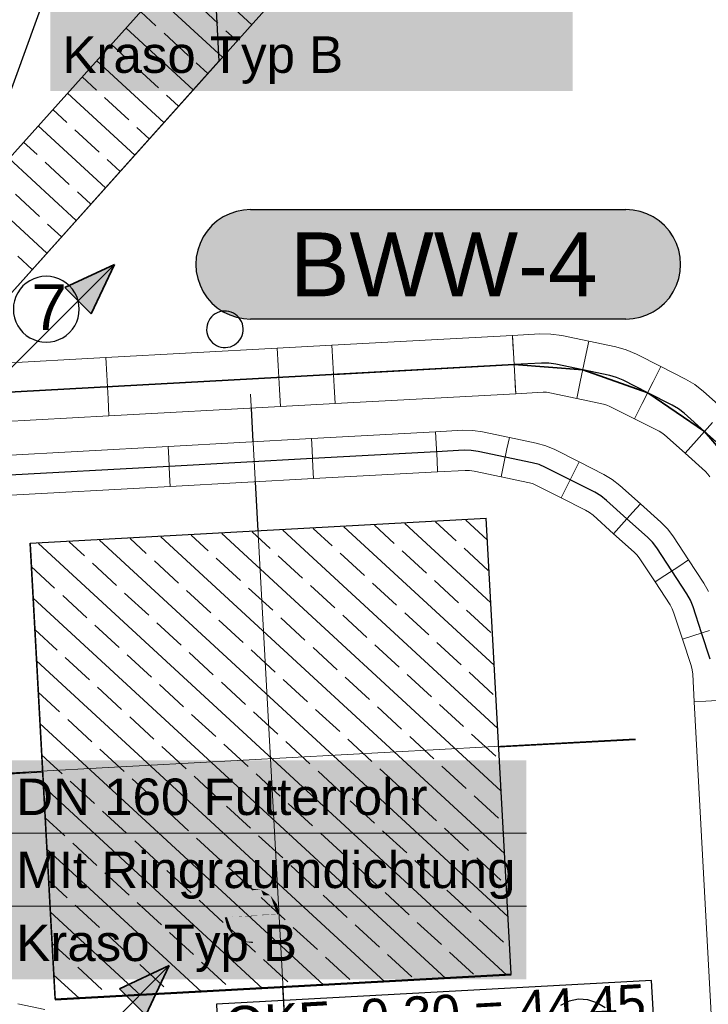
# Model space of a CAD drawing. Extents: x -779 to 790, y -208 to 633.
# Tile 83 of 232: x -126 to -89, y 205 to 259. Entities that reach past the tile are written whole.
import ezdxf
from ezdxf.lldxf.tags import DXFTag

# ---------------------------------------------------------------- set-up
doc = ezdxf.new("R2010")
doc.units = 0
doc.layers.get('0').update_dxf_attribs({"lineweight": 25})
for name, color, linetype, lineweight, true_color in [('01 Höhen im Gebäude - Basis', 7, 'Continuous', 25, 0x848484), ('01 Höhen im Gebäude - Basis-gefuellt', 7, 'Continuous', 35, 0xfefefe), ('02 Raster Bemaßung', 7, 'Continuous', 25, 0x848484), ('02 Raster Gebäude-A07F5V4QWF', 7, 'Continuous', 25, 0x848484), ('20 Fundament-A07F5V4OWF', 7, 'Continuous', 25, 0x848484), ('20 Magerbeton Bohrungen', 7, 'Continuous', 25, 0x848484), ('20 Wasserbecken', 7, 'Continuous', 25, 0x848484), ('20 Zaun innen', 9, 'Continuous', 25, 0x808080), ('ELT Leerrohre', 1, 'Continuous', 35, 0xff0000), ('S_Mass', 150, 'Continuous', 25, 0x007fff), ('S_Warmwasser', 1, 'STRICHLINIE2', 35, 0xff0000), ('X_Mass', 150, 'Continuous', 25, 0x007fff)]:
    doc.layers.add(name, color=color, linetype=linetype, lineweight=lineweight, true_color=true_color)
for name, color, linetype, lineweight in [('02 Raster Gebäude-A07F5V53WF', 7, 'Continuous', 13), ('X_Allgemein', 7, 'Continuous', 25), ('X_Text', 7, 'Continuous', 25)]:
    doc.layers.add(name, color=color, linetype=linetype, lineweight=lineweight)
doc.styles.get("Standard").update_dxf_attribs({"font": 'arial.ttf'})
tags = doc.linetypes.add('Strichlinie eng', pattern=[0.115, 0.075, -0.04]).pattern_tags.tags
tags[6:7] = [DXFTag(74, 4), DXFTag(75, 0), DXFTag(340, '0'), DXFTag(46, 1.0), DXFTag(50, 0.0), DXFTag(44, 0.0), DXFTag(45, 0.0)]
tags[4:5] = [DXFTag(74, 4), DXFTag(75, 0), DXFTag(340, '0'), DXFTag(46, 1.0), DXFTag(50, 0.0), DXFTag(44, 0.0), DXFTag(45, 0.0)]
tags = doc.linetypes.add('STRICHLINIE2', pattern=[9.525, 6.35, -3.175]).pattern_tags.tags
tags[6:7] = [DXFTag(74, 4), DXFTag(75, 0), DXFTag(340, '0'), DXFTag(46, 0.0), DXFTag(50, 0.0), DXFTag(44, 0.0), DXFTag(45, 0.0)]
tags[4:5] = [DXFTag(74, 4), DXFTag(75, 0), DXFTag(340, '0'), DXFTag(46, 0.0), DXFTag(50, 0.0), DXFTag(44, 0.0), DXFTag(45, 0.0)]
tags = doc.linetypes.add('Strichpunkt', pattern=[1, 0.5, -0.25, 0, -0.25]).pattern_tags.tags
tags[10:11] = [DXFTag(74, 4), DXFTag(75, 0), DXFTag(340, '0'), DXFTag(46, 1.0), DXFTag(50, 0.0), DXFTag(44, 0.0), DXFTag(45, 0.0)]
tags[8:9] = [DXFTag(74, 4), DXFTag(75, 0), DXFTag(340, '0'), DXFTag(46, 1.0), DXFTag(50, 0.0), DXFTag(44, 0.0), DXFTag(45, 0.0)]
tags[6:7] = [DXFTag(74, 4), DXFTag(75, 0), DXFTag(340, '0'), DXFTag(46, 1.0), DXFTag(50, 0.0), DXFTag(44, 0.0), DXFTag(45, 0.0)]
tags[4:5] = [DXFTag(74, 4), DXFTag(75, 0), DXFTag(340, '0'), DXFTag(46, 1.0), DXFTag(50, 0.0), DXFTag(44, 0.0), DXFTag(45, 0.0)]
tags = doc.linetypes.add('STRICHPUNKT2', pattern=[12.7, 6.35, -3.175, 0, -3.175]).pattern_tags.tags
tags[10:11] = [DXFTag(74, 4), DXFTag(75, 0), DXFTag(340, '0'), DXFTag(46, 0.0), DXFTag(50, 0.0), DXFTag(44, 0.0), DXFTag(45, 0.0)]
tags[8:9] = [DXFTag(74, 4), DXFTag(75, 0), DXFTag(340, '0'), DXFTag(46, 0.0), DXFTag(50, 0.0), DXFTag(44, 0.0), DXFTag(45, 0.0)]
tags[6:7] = [DXFTag(74, 4), DXFTag(75, 0), DXFTag(340, '0'), DXFTag(46, 0.0), DXFTag(50, 0.0), DXFTag(44, 0.0), DXFTag(45, 0.0)]
tags[4:5] = [DXFTag(74, 4), DXFTag(75, 0), DXFTag(340, '0'), DXFTag(46, 0.0), DXFTag(50, 0.0), DXFTag(44, 0.0), DXFTag(45, 0.0)]
tags = doc.linetypes.add('Wipeout_Contour-A07F5V4SWF', pattern=[1, 0, -1]).pattern_tags.tags
tags[6:7] = [DXFTag(74, 4), DXFTag(75, 0), DXFTag(340, '0'), DXFTag(46, 1.0), DXFTag(50, 0.0), DXFTag(44, 0.0), DXFTag(45, 0.0)]
tags[4:5] = [DXFTag(74, 4), DXFTag(75, 0), DXFTag(340, '0'), DXFTag(46, 1.0), DXFTag(50, 0.0), DXFTag(44, 0.0), DXFTag(45, 0.0)]

# ---------------------------------------------------------------- blocks, each defined once
blk = doc.blocks.new('Referenz-A07F5V4VWF', base_point=(-401.415, -176.34))
at = {"color": 0, "linetype": 'ByBlock', "lineweight": -2, "ltscale": 12.5}
for p, q in [((-116.396, 272.755), (-115.506, 256.503)), ((-131.337, 238.84), (-107.825, 265.074)), ((-114.887, 264.687), (-131.724, 245.901)), ((-131.337, 238.84), (-111.163, 261.35)), ((-115.506, 256.503), (-131.337, 238.84)), ((-125.843, 230.061), (-125.849, 230.06)), ((-125.849, 230.06), (-124.483, 205.093)), ((-124.483, 205.093), (-99.517, 206.459)), ((-99.517, 206.459), (-99.519, 206.508))]:
    blk.add_line(p, q, dxfattribs=at)
at = {"layer": '01 Höhen im Gebäude - Basis', "color": 0, "linetype": 'Wipeout_Contour-A07F5V4SWF', "lineweight": -2, "ltscale": 1.625}
for p, q in [((-91.824, 206.159), (-115.65, 204.856)), ((-91.514, 200.51), (-91.824, 206.159)), ((-115.65, 204.856), (-115.464, 201.45))]:
    blk.add_line(p, q, dxfattribs=at)
at = {"layer": '01 Höhen im Gebäude - Basis-gefuellt', "color": 0}
for points in [[(-113.755, 211.191), (-113.776, 211.191), (-113.776, 211.194)], [(-113.694, 209.696), (-113.755, 211.191), (-113.776, 211.191)], [(-113.14, 209.726), (-113.695, 209.726), (-113.755, 211.191)], [(-113.197, 211.111), (-113.721, 211.111), (-113.755, 211.191)], [(-113.14, 209.726), (-113.197, 211.111), (-113.721, 211.111)], [(-112.65, 209.753), (-113.142, 209.753), (-113.197, 211.111)], [(-112.693, 210.813), (-113.077, 210.813), (-113.197, 211.111)], [(-112.65, 209.753), (-112.693, 210.813), (-113.077, 210.813)], [(-112.318, 209.771), (-112.651, 209.771), (-112.693, 210.813)], [(-112.342, 210.345), (-112.525, 210.345), (-112.693, 210.813)], [(-112.318, 209.771), (-112.342, 210.345), (-112.525, 210.345)], [(-112.196, 209.778), (-112.319, 209.778), (-112.342, 210.345)], [(-115.07, 209.614), (-115.192, 209.614), (-115.07, 209.621)], [(-115.047, 209.047), (-115.07, 209.614), (-115.192, 209.614)], [(-114.738, 209.621), (-115.07, 209.621), (-114.738, 209.639)], [(-114.864, 209.047), (-115.047, 209.047), (-115.07, 209.621)], [(-114.695, 208.579), (-114.738, 209.621), (-115.07, 209.621)], [(-114.247, 209.639), (-114.738, 209.639), (-114.248, 209.666)], [(-114.312, 208.579), (-114.695, 208.579), (-114.738, 209.639)], [(-114.192, 208.281), (-114.247, 209.639), (-114.738, 209.639)], [(-113.693, 209.666), (-114.248, 209.666), (-113.694, 209.696)], [(-113.667, 208.281), (-114.192, 208.281), (-114.248, 209.666)], [(-113.634, 208.201), (-113.693, 209.666), (-114.248, 209.666)], [(-113.694, 209.696), (-113.14, 209.726), (-113.695, 209.726)], [(-113.612, 208.201), (-113.634, 208.201), (-113.694, 209.696)], [(-113.14, 209.726), (-112.65, 209.753), (-113.142, 209.753)], [(-112.65, 209.753), (-112.318, 209.771), (-112.651, 209.771)], [(-112.318, 209.771), (-112.196, 209.778), (-112.319, 209.778)], [(-114.695, 208.579), (-114.864, 209.047), (-115.047, 209.047)], [(-114.192, 208.281), (-114.312, 208.579), (-114.695, 208.579)], [(-113.634, 208.201), (-113.667, 208.281), (-114.192, 208.281)], [(-113.612, 208.198), (-113.612, 208.201), (-113.634, 208.201)]]:
    blk.add_solid(points, dxfattribs=at)
at = {"layer": '02 Raster Bemaßung', "color": 0, "lineweight": -2}
blk.add_line((-126.017, 217.53), (-132.415, 217.18), dxfattribs=at)
at = {"layer": '02 Raster Gebäude-A07F5V4QWF', "color": 0, "linetype": 'Strichpunkt', "lineweight": -2, "ltscale": 0.405}
for p, q in [((-113.635, 235.661), (-113.735, 237.498)), ((-113.368, 230.788), (-113.515, 233.464)), ((-100.198, 218.943), (-92.71, 219.353)), ((-132.655, 217.167), (-125.16, 217.577)), ((-111.701, 200.314), (-112.002, 205.825))]:
    blk.add_line(p, q, dxfattribs=at)
at = {"layer": '20 Fundament-A07F5V4OWF', "color": 0, "lineweight": -2}
for p, q in [((-100.821, 230.292), (-101.986, 231.366)), ((-109.31, 229.957), (-110.342, 230.909)), ((-100.444, 223.415), (-108.67, 231)), ((-105.918, 230.095), (-106.999, 231.092)), ((-100.633, 226.853), (-105.328, 231.183)), ((-102.526, 230.232), (-103.657, 231.275)), ((-119.485, 229.545), (-120.369, 230.36)), ((-99.88, 213.099), (-118.698, 230.452)), ((-116.093, 229.683), (-117.027, 230.543)), ((-100.068, 216.538), (-115.355, 230.635)), ((-112.702, 229.82), (-113.684, 230.726)), ((-100.256, 219.976), (-112.013, 230.817)), ((-125.843, 230.061), (-125.849, 230.06)), ((-125.849, 230.06), (-124.483, 205.093)), ((-99.747, 206.446), (-125.383, 230.086)), ((-122.877, 229.408), (-123.711, 230.177)), ((-99.692, 209.661), (-122.04, 230.269)), ((-100.762, 228.605), (-102.085, 229.825)), ((-114.329, 228.055), (-115.652, 229.276)), ((-110.937, 228.193), (-112.26, 229.413)), ((-107.545, 228.33), (-108.869, 229.551)), ((-104.153, 228.468), (-105.477, 229.688)), ((-124.504, 227.643), (-125.781, 228.82)), ((-121.112, 227.781), (-122.436, 229.001)), ((-117.721, 227.918), (-119.044, 229.138)), ((-112.564, 226.428), (-113.888, 227.649)), ((-109.172, 226.566), (-110.496, 227.786)), ((-105.781, 226.703), (-107.104, 227.923)), ((-102.389, 226.84), (-103.712, 228.061)), ((-103.089, 206.263), (-125.687, 227.101)), ((-122.74, 226.016), (-124.063, 227.236)), ((-119.348, 226.153), (-120.671, 227.374)), ((-115.956, 226.291), (-117.279, 227.511)), ((-110.8, 224.801), (-112.123, 226.021)), ((-107.408, 224.938), (-108.731, 226.159)), ((-104.016, 225.076), (-105.34, 226.296)), ((-100.624, 225.213), (-101.948, 226.434)), ((-120.975, 224.389), (-122.298, 225.609)), ((-117.583, 224.526), (-118.907, 225.747)), ((-114.191, 224.664), (-115.515, 225.884)), ((-124.367, 224.251), (-125.593, 225.382)), ((-109.035, 223.174), (-110.358, 224.394)), ((-105.643, 223.311), (-106.967, 224.532)), ((-102.251, 223.449), (-103.575, 224.669)), ((-122.602, 222.624), (-123.926, 223.845)), ((-119.21, 222.762), (-120.534, 223.982)), ((-115.819, 222.899), (-117.142, 224.119)), ((-112.427, 223.036), (-113.75, 224.257)), ((-106.432, 206.081), (-125.499, 223.663)), ((-107.27, 221.547), (-108.594, 222.767)), ((-103.879, 221.684), (-105.202, 222.904)), ((-100.487, 221.822), (-101.81, 223.042)), ((-120.837, 220.997), (-122.161, 222.217)), ((-117.446, 221.134), (-118.769, 222.355)), ((-114.054, 221.272), (-115.377, 222.492)), ((-110.662, 221.409), (-111.986, 222.63)), ((-124.229, 220.86), (-125.405, 221.943)), ((-105.506, 219.919), (-106.829, 221.14)), ((-102.114, 220.057), (-103.437, 221.277)), ((-119.073, 219.37), (-120.396, 220.59)), ((-115.681, 219.507), (-117.005, 220.728)), ((-112.289, 219.645), (-113.613, 220.865)), ((-108.898, 219.782), (-110.221, 221.002)), ((-109.774, 205.898), (-125.31, 220.224)), ((-122.465, 219.232), (-123.788, 220.453)), ((-103.741, 218.292), (-105.065, 219.513)), ((-100.349, 218.43), (-101.673, 219.65)), ((-117.308, 217.743), (-118.632, 218.963)), ((-113.917, 217.88), (-115.24, 219.1)), ((-110.525, 218.017), (-111.848, 219.238)), ((-107.133, 218.155), (-108.456, 219.375)), ((-124.092, 217.468), (-125.216, 218.505)), ((-120.7, 217.605), (-122.024, 218.826)), ((-101.977, 216.665), (-103.3, 217.886)), ((-112.152, 216.253), (-113.475, 217.473)), ((-108.76, 216.39), (-110.084, 217.611)), ((-105.368, 216.528), (-106.692, 217.748)), ((-122.327, 215.841), (-123.651, 217.061)), ((-118.935, 215.978), (-120.259, 217.198)), ((-115.544, 216.115), (-116.867, 217.336)), ((-113.117, 205.715), (-125.122, 216.786)), ((-110.387, 214.626), (-111.711, 215.846)), ((-106.996, 214.763), (-108.319, 215.984)), ((-103.604, 214.901), (-104.927, 216.121)), ((-100.212, 215.038), (-101.535, 216.258)), ((-120.563, 214.213), (-121.886, 215.434)), ((-117.171, 214.351), (-118.494, 215.571)), ((-113.779, 214.488), (-115.103, 215.709)), ((-123.954, 214.076), (-125.028, 215.066)), ((-108.623, 212.999), (-109.946, 214.219)), ((-105.231, 213.136), (-106.554, 214.356)), ((-101.839, 213.273), (-103.163, 214.494)), ((-122.19, 212.449), (-123.513, 213.669)), ((-118.798, 212.586), (-120.122, 213.807)), ((-115.406, 212.724), (-116.73, 213.944)), ((-112.015, 212.861), (-113.338, 214.082)), ((-116.459, 205.532), (-124.934, 213.347)), ((-106.858, 211.371), (-108.182, 212.592)), ((-103.466, 211.509), (-104.79, 212.729)), ((-100.075, 211.646), (-101.398, 212.867)), ((-120.425, 210.822), (-121.749, 212.042)), ((-117.033, 210.959), (-118.357, 212.18)), ((-113.642, 211.097), (-114.965, 212.317)), ((-110.25, 211.234), (-111.573, 212.454)), ((-123.817, 210.684), (-124.84, 211.628)), ((-105.094, 209.744), (-106.417, 210.965)), ((-101.702, 209.882), (-103.025, 211.102)), ((-118.661, 209.195), (-119.984, 210.415)), ((-115.269, 209.332), (-116.592, 210.552)), ((-111.877, 209.469), (-113.201, 210.69)), ((-108.485, 209.607), (-109.809, 210.827)), ((-119.802, 205.349), (-124.746, 209.908)), ((-122.052, 209.057), (-123.376, 210.278)), ((-103.329, 208.117), (-104.652, 209.337)), ((-99.937, 208.254), (-101.261, 209.475)), ((-116.896, 207.567), (-118.22, 208.788)), ((-113.504, 207.705), (-114.828, 208.925)), ((-110.113, 207.842), (-111.436, 209.063)), ((-106.721, 207.98), (-108.044, 209.2)), ((-123.68, 207.293), (-124.652, 208.189)), ((-120.288, 207.43), (-121.611, 208.65)), ((-101.564, 206.49), (-102.888, 207.71)), ((-115.131, 205.94), (-116.455, 207.161)), ((-111.74, 206.078), (-113.063, 207.298)), ((-108.348, 206.215), (-109.671, 207.435)), ((-104.956, 206.352), (-106.28, 207.573)), ((-121.915, 205.665), (-123.238, 206.886)), ((-118.523, 205.803), (-119.847, 207.023)), ((-123.144, 205.166), (-124.558, 206.47)), ((-124.483, 205.093), (-99.517, 206.459)), ((-99.517, 206.459), (-99.519, 206.508)), ((-121.473, 205.258), (-121.474, 205.259))]:
    blk.add_line(p, q, dxfattribs=at)
at = {"layer": '20 Magerbeton Bohrungen', "color": 0, "lineweight": -2}
for p, q in [((-115.603, 242.728), (-115.718, 242.666)), ((-115.481, 242.775), (-115.603, 242.728)), ((-115.354, 242.806), (-115.481, 242.775)), ((-115.224, 242.82), (-115.354, 242.806)), ((-115.093, 242.816), (-115.224, 242.82)), ((-114.964, 242.796), (-115.093, 242.816)), ((-114.838, 242.759), (-114.964, 242.796)), ((-114.719, 242.706), (-114.838, 242.759)), ((-114.607, 242.638), (-114.719, 242.706)), ((-116.122, 242.165), (-116.159, 242.04)), ((-116.069, 242.285), (-116.122, 242.165)), ((-116.001, 242.397), (-116.069, 242.285)), ((-115.918, 242.498), (-116.001, 242.397)), ((-115.824, 242.589), (-115.918, 242.498)), ((-115.718, 242.666), (-115.824, 242.589)), ((-114.505, 242.556), (-114.607, 242.638)), ((-114.415, 242.461), (-114.505, 242.556)), ((-114.338, 242.355), (-114.415, 242.461)), ((-114.275, 242.24), (-114.338, 242.355)), ((-114.228, 242.118), (-114.275, 242.24)), ((-116.179, 241.911), (-116.182, 241.78)), ((-116.182, 241.78), (-116.169, 241.65)), ((-116.159, 242.04), (-116.179, 241.911)), ((-116.169, 241.65), (-116.138, 241.523)), ((-114.198, 241.991), (-114.228, 242.118)), ((-114.207, 241.601), (-114.187, 241.73)), ((-114.184, 241.861), (-114.198, 241.991)), ((-114.187, 241.73), (-114.184, 241.861)), ((-116.138, 241.523), (-116.091, 241.401)), ((-116.091, 241.401), (-116.028, 241.286)), ((-116.028, 241.286), (-115.951, 241.18)), ((-115.951, 241.18), (-115.861, 241.085)), ((-115.861, 241.085), (-115.759, 241.003)), ((-114.543, 241.052), (-114.448, 241.142)), ((-114.448, 241.142), (-114.366, 241.244)), ((-114.366, 241.244), (-114.297, 241.356)), ((-114.297, 241.356), (-114.244, 241.475)), ((-114.244, 241.475), (-114.207, 241.601)), ((-115.759, 241.003), (-115.648, 240.935)), ((-115.648, 240.935), (-115.528, 240.882)), ((-115.528, 240.882), (-115.403, 240.845)), ((-115.403, 240.845), (-115.273, 240.824)), ((-115.273, 240.824), (-115.143, 240.821)), ((-115.143, 240.821), (-115.013, 240.835)), ((-115.013, 240.835), (-114.885, 240.866)), ((-114.885, 240.866), (-114.763, 240.913)), ((-114.763, 240.913), (-114.648, 240.975)), ((-114.648, 240.975), (-114.543, 241.052))]:
    blk.add_line(p, q, dxfattribs=at)
at = {"layer": '20 Wasserbecken', "color": 0, "linetype": 'Strichlinie eng', "lineweight": -2, "ltscale": 0.21125}
blk.add_line((-107.825, 265.074), (-131.337, 238.84), dxfattribs=at)
at = {"layer": '20 Wasserbecken', "color": 0, "lineweight": -2}
for p, q in [((-131.337, 238.84), (-107.825, 265.074)), ((-114.887, 264.687), (-131.724, 245.901)), ((-113.712, 258.505), (-117.389, 261.895)), ((-115.315, 256.717), (-118.991, 260.108)), ((-115.566, 258.581), (-116.889, 259.802)), ((-118.957, 258.444), (-119.792, 259.214)), ((-116.917, 254.93), (-120.593, 258.32)), ((-117.193, 256.817), (-118.516, 258.037)), ((-114.513, 257.611), (-115.124, 258.175)), ((-120.584, 256.679), (-121.394, 257.426)), ((-118.519, 253.142), (-122.195, 256.532)), ((-118.82, 255.052), (-120.143, 256.273)), ((-116.116, 255.824), (-116.752, 256.41)), ((-122.212, 254.915), (-122.997, 255.639)), ((-120.121, 251.354), (-123.798, 254.745)), ((-117.718, 254.036), (-118.379, 254.645)), ((-120.447, 253.288), (-121.77, 254.508)), ((-123.839, 253.15), (-124.599, 253.851)), ((-121.723, 249.567), (-125.4, 252.957)), ((-122.074, 251.523), (-123.398, 252.743)), ((-119.32, 252.248), (-120.006, 252.881)), ((-125.466, 251.386), (-126.201, 252.063)), ((-123.325, 247.779), (-127.002, 251.169)), ((-123.701, 249.758), (-125.025, 250.979)), ((-120.922, 250.461), (-121.633, 251.116)), ((-124.928, 245.991), (-128.604, 249.382)), ((-125.329, 247.994), (-126.652, 249.214)), ((-122.524, 248.673), (-123.26, 249.352)), ((-124.126, 246.885), (-124.887, 247.587)), ((-125.729, 245.098), (-126.515, 245.822))]:
    blk.add_line(p, q, dxfattribs=at)
at = {"layer": '01 Höhen im Gebäude - Basis', "color": 0, "linetype": 'ByBlock', "lineweight": -2, "ltscale": 0.21125, "insert": (-115.233, 204.706), "char_height": 2.00026, "attachment_point": 1, "rotation": 3.132}
blk.add_mtext('{\\fArial;OKF -0,30 = 44,45}', dxfattribs=at)
blk = doc.blocks.new('Referenz-A07F5V59WF', base_point=(-759.499, -206.186))
at = {"layer": '02 Raster Gebäude-A07F5V53WF', "color": 0, "linetype": 'Continuous', "ltscale": 117.000008}
for p, q in [((-111.594, 198.332), (-113.78, 238.269)), ((-132.656, 217.208), (-92.718, 219.393))]:
    blk.add_line(p, q, dxfattribs=at)
at = {"layer": '20 Zaun innen', "color": 0, "linetype": 'Continuous', "lineweight": -2, "ltscale": 225.000015}
for p, q in [((-96.339, 205.011), (-96.804, 204.773)), ((-95.829, 205.121), (-96.339, 205.011)), ((-95.307, 205.095), (-95.829, 205.121)), ((-94.811, 204.935), (-95.307, 205.095)), ((-94.372, 204.652), (-94.811, 204.935))]:
    blk.add_line(p, q, dxfattribs=at)
blk = doc.blocks.new('Einzeiliger Text-A07F5VCLWF', base_point=(-125.77, 241.79))
at = {"color": 0, "lineweight": -2, "insert": (-125.77, 244.29), "char_height": 2.5, "attachment_point": 1}
blk.add_mtext('{\\fArial;7}', dxfattribs=at)
blk = doc.blocks.new('Kreis-A07F5VCNWF', base_point=(-126.765, 241.117))
at = {"color": 0, "linetype": 'ByBlock', "lineweight": -2, "ltscale": 0.25}
for p, q in [((-126.06, 244.351), (-126.237, 244.195)), ((-125.864, 244.482), (-126.06, 244.351)), ((-125.652, 244.586), (-125.864, 244.482)), ((-125.429, 244.662), (-125.652, 244.586)), ((-125.197, 244.708), (-125.429, 244.662)), ((-124.962, 244.724), (-125.197, 244.708)), ((-124.727, 244.708), (-124.962, 244.724)), ((-124.495, 244.662), (-124.727, 244.708)), ((-124.272, 244.586), (-124.495, 244.662)), ((-124.06, 244.482), (-124.272, 244.586)), ((-123.864, 244.351), (-124.06, 244.482)), ((-123.687, 244.195), (-123.864, 244.351)), ((-126.524, 243.822), (-126.628, 243.61)), ((-126.393, 244.018), (-126.524, 243.822)), ((-126.237, 244.195), (-126.393, 244.018)), ((-123.531, 244.018), (-123.687, 244.195)), ((-123.4, 243.822), (-123.531, 244.018)), ((-123.296, 243.61), (-123.4, 243.822)), ((-126.704, 243.387), (-126.75, 243.156)), ((-126.628, 243.61), (-126.704, 243.387)), ((-123.22, 243.387), (-123.296, 243.61)), ((-123.174, 243.156), (-123.22, 243.387)), ((-126.75, 243.156), (-126.765, 242.92)), ((-126.765, 242.92), (-126.75, 242.685)), ((-123.159, 242.92), (-123.174, 243.156)), ((-123.174, 242.685), (-123.159, 242.92)), ((-126.75, 242.685), (-126.704, 242.453)), ((-126.704, 242.453), (-126.628, 242.23)), ((-126.628, 242.23), (-126.524, 242.018)), ((-123.4, 242.018), (-123.296, 242.23)), ((-123.296, 242.23), (-123.22, 242.453)), ((-123.22, 242.453), (-123.174, 242.685)), ((-126.524, 242.018), (-126.393, 241.822)), ((-126.393, 241.822), (-126.237, 241.645)), ((-126.237, 241.645), (-126.06, 241.489)), ((-123.864, 241.489), (-123.687, 241.645)), ((-123.687, 241.645), (-123.531, 241.822)), ((-123.531, 241.822), (-123.4, 242.018)), ((-126.06, 241.489), (-125.864, 241.358)), ((-125.864, 241.358), (-125.652, 241.254)), ((-125.652, 241.254), (-125.429, 241.178)), ((-125.429, 241.178), (-125.197, 241.132)), ((-125.197, 241.132), (-124.962, 241.117)), ((-124.962, 241.117), (-124.727, 241.132)), ((-124.727, 241.132), (-124.495, 241.178)), ((-124.495, 241.178), (-124.272, 241.254)), ((-124.272, 241.254), (-124.06, 241.358)), ((-124.06, 241.358), (-123.864, 241.489))]:
    blk.add_line(p, q, dxfattribs=at)

msp = doc.modelspace()

# ---------------------------------------------------------------- linework, layer by layer
at = {"color": 8, "lineweight": 25, "true_color": 0x808080}
for p, q in [((-125.846, 230.105), (-100.883, 231.471)), ((-99.517, 206.508), (-100.883, 231.471)), ((-124.48, 205.142), (-125.846, 230.105)), ((-124.48, 205.142), (-99.517, 206.508))]:
    msp.add_line(p, q, dxfattribs=at)
at = {"layer": 'ELT Leerrohre', "color": 1, "lineweight": 13, "true_color": 0xff0000}
for p, q in [((-99.437, 241.485), (-109.322, 240.944)), ((-97.933, 241.564), (-99.437, 241.482)), ((-99.437, 241.485), (-99.386, 240.549)), ((-99.412, 241.028), (-99.437, 241.482)), ((-97.331, 241.557), (-97.933, 241.564)), ((-96.736, 241.472), (-97.331, 241.557)), ((-95.262, 241.163), (-96.736, 241.472)), ((-95.455, 240.245), (-95.262, 241.163)), ((-95.455, 240.245), (-95.262, 241.163)), ((-93.788, 240.853), (-95.262, 241.163)), ((-112.318, 240.78), (-121.704, 240.267)), ((-109.322, 240.944), (-112.318, 240.78)), ((-112.266, 239.844), (-112.318, 240.78)), ((-112.266, 239.844), (-112.318, 240.78)), ((-109.322, 240.944), (-109.271, 240.008)), ((-109.271, 240.008), (-109.322, 240.944)), ((-99.386, 240.546), (-99.411, 241.003)), ((-99.386, 240.549), (-99.313, 239.226)), ((-99.313, 239.222), (-99.386, 240.546)), ((-93.209, 240.691), (-93.788, 240.853)), ((-92.655, 240.455), (-93.209, 240.691)), ((-121.704, 240.267), (-127.695, 239.939)), ((-121.652, 239.331), (-121.704, 240.267)), ((-121.652, 239.331), (-121.704, 240.267)), ((-109.271, 240.008), (-109.199, 238.685)), ((-109.199, 238.685), (-109.271, 240.008)), ((-95.727, 238.948), (-95.455, 240.245)), ((-95.727, 238.948), (-95.455, 240.245)), ((-91.312, 239.774), (-92.655, 240.455)), ((-112.194, 238.521), (-112.266, 239.844)), ((-112.194, 238.521), (-112.266, 239.844)), ((-91.735, 238.938), (-91.312, 239.774)), ((-91.735, 238.938), (-91.312, 239.774)), ((-89.968, 239.093), (-91.312, 239.774)), ((-121.58, 238.007), (-121.652, 239.331)), ((-121.58, 238.007), (-121.652, 239.331)), ((-99.313, 239.226), (-99.288, 238.769)), ((-99.262, 238.286), (-99.313, 239.222)), ((-95.92, 238.031), (-95.727, 238.948)), ((-95.92, 238.031), (-95.727, 238.948)), ((-92.334, 237.756), (-91.735, 238.938)), ((-92.334, 237.756), (-91.735, 238.938)), ((-89.451, 238.787), (-89.968, 239.093)), ((-112.143, 237.585), (-112.194, 238.521)), ((-112.143, 237.585), (-112.194, 238.521)), ((-109.199, 238.685), (-109.147, 237.749)), ((-109.147, 237.749), (-109.199, 238.685)), ((-99.287, 238.743), (-99.262, 238.29)), ((-88.977, 238.416), (-89.451, 238.787)), ((-87.856, 237.41), (-88.977, 238.416)), ((-121.529, 237.071), (-121.58, 238.007)), ((-121.529, 237.071), (-121.58, 238.007)), ((-109.147, 237.749), (-99.262, 238.29)), ((-99.262, 238.286), (-97.758, 238.369)), ((-97.575, 238.367), (-97.758, 238.369)), ((-97.394, 238.341), (-97.575, 238.367)), ((-97.394, 238.341), (-95.92, 238.031)), ((-95.92, 238.031), (-94.446, 237.721)), ((-121.529, 237.071), (-112.143, 237.585)), ((-112.143, 237.585), (-109.147, 237.749)), ((-94.27, 237.672), (-94.446, 237.721)), ((-94.101, 237.6), (-94.27, 237.672)), ((-94.101, 237.6), (-92.758, 236.92)), ((-92.758, 236.92), (-92.334, 237.756)), ((-92.758, 236.92), (-92.334, 237.756)), ((-127.52, 236.743), (-121.529, 237.071)), ((-92.758, 236.92), (-91.415, 236.239)), ((-102.151, 236.29), (-103.655, 236.207)), ((-101.615, 236.284), (-102.151, 236.29)), ((-101.084, 236.208), (-101.615, 236.284)), ((-91.257, 236.146), (-91.415, 236.239)), ((-89.366, 235.725), (-88.481, 236.712)), ((-89.366, 235.725), (-88.481, 236.712)), ((-110.445, 235.836), (-118.293, 235.406)), ((-103.655, 236.207), (-110.445, 235.836)), ((-110.41, 235.192), (-110.445, 235.836)), ((-110.41, 235.192), (-110.445, 235.836)), ((-103.62, 235.564), (-103.655, 236.207)), ((-103.62, 235.564), (-103.655, 236.207)), ((-99.61, 235.898), (-101.084, 236.208)), ((-99.743, 235.268), (-99.61, 235.898)), ((-99.743, 235.268), (-99.61, 235.898)), ((-98.136, 235.589), (-99.61, 235.898)), ((-91.113, 236.033), (-91.257, 236.146)), ((-91.113, 236.033), (-89.991, 235.027)), ((-89.991, 235.027), (-89.366, 235.725)), ((-89.991, 235.027), (-89.366, 235.725)), ((-118.293, 235.406), (-131.112, 234.705)), ((-118.258, 234.763), (-118.293, 235.406)), ((-118.258, 234.763), (-118.293, 235.406)), ((-110.36, 234.282), (-110.41, 235.192)), ((-110.36, 234.282), (-110.41, 235.192)), ((-103.57, 234.654), (-103.62, 235.564)), ((-103.57, 234.654), (-103.62, 235.564)), ((-99.93, 234.376), (-99.743, 235.268)), ((-99.93, 234.376), (-99.743, 235.268)), ((-97.62, 235.444), (-98.136, 235.589)), ((-97.127, 235.234), (-97.62, 235.444)), ((-95.783, 234.553), (-97.127, 235.234)), ((-118.208, 233.853), (-118.258, 234.763)), ((-118.208, 233.853), (-118.258, 234.763)), ((-103.535, 234.011), (-103.57, 234.654)), ((-103.535, 234.011), (-103.57, 234.654)), ((-89.991, 235.027), (-88.87, 234.022)), ((-110.325, 233.639), (-110.36, 234.282)), ((-110.325, 233.639), (-110.36, 234.282)), ((-103.535, 234.011), (-102.031, 234.093)), ((-101.782, 234.09), (-102.031, 234.093)), ((-101.536, 234.055), (-101.782, 234.09)), ((-100.063, 233.745), (-99.93, 234.376)), ((-100.063, 233.745), (-99.93, 234.376)), ((-96.074, 233.978), (-95.783, 234.553)), ((-96.074, 233.978), (-95.783, 234.553)), ((-94.44, 233.872), (-95.783, 234.553)), ((-118.173, 233.21), (-118.208, 233.853)), ((-118.173, 233.21), (-118.208, 233.853)), ((-118.173, 233.21), (-110.325, 233.639)), ((-110.325, 233.639), (-103.535, 234.011)), ((-101.536, 234.055), (-100.063, 233.745)), ((-100.063, 233.745), (-98.589, 233.436)), ((-96.486, 233.165), (-96.074, 233.978)), ((-96.486, 233.165), (-96.074, 233.978)), ((-93.978, 233.599), (-94.44, 233.872)), ((-93.556, 233.268), (-93.978, 233.599)), ((-88.742, 233.891), (-88.87, 234.022)), ((-88.632, 233.745), (-88.742, 233.891)), ((-130.991, 232.508), (-118.173, 233.21)), ((-98.349, 233.369), (-98.589, 233.436)), ((-98.121, 233.271), (-98.349, 233.369)), ((-98.121, 233.271), (-96.777, 232.59)), ((-96.777, 232.59), (-96.486, 233.165)), ((-96.777, 232.59), (-96.486, 233.165)), ((-92.435, 232.263), (-93.556, 233.268)), ((-96.777, 232.59), (-95.434, 231.91)), ((-95.22, 231.783), (-95.434, 231.91)), ((-92.865, 231.783), (-92.435, 232.263)), ((-92.865, 231.783), (-92.435, 232.263)), ((-91.313, 231.258), (-92.435, 232.263)), ((-95.025, 231.63), (-95.22, 231.783)), ((-95.025, 231.63), (-93.903, 230.625)), ((-93.473, 231.105), (-92.865, 231.783)), ((-93.473, 231.105), (-92.865, 231.783)), ((-93.903, 230.625), (-93.473, 231.105)), ((-93.903, 230.625), (-93.473, 231.105)), ((-90.938, 230.875), (-91.313, 231.258)), ((-90.616, 230.446), (-90.938, 230.875)), ((-93.903, 230.625), (-92.782, 229.62)), ((-89.793, 229.185), (-90.616, 230.446)), ((-92.608, 229.442), (-92.782, 229.62)), ((-92.459, 229.243), (-92.608, 229.442)), ((-92.459, 229.243), (-91.635, 227.982)), ((-91.096, 228.334), (-90.333, 228.832)), ((-91.096, 228.334), (-90.333, 228.832)), ((-90.333, 228.832), (-89.793, 229.185)), ((-90.333, 228.832), (-89.793, 229.185)), ((-88.97, 227.923), (-89.793, 229.185)), ((-91.635, 227.982), (-91.096, 228.334)), ((-91.635, 227.982), (-91.096, 228.334)), ((-91.635, 227.982), (-90.812, 226.721)), ((-88.707, 227.456), (-88.97, 227.923)), ((-90.69, 226.504), (-90.812, 226.721)), ((-90.598, 226.274), (-90.69, 226.504)), ((-90.598, 226.274), (-90.129, 224.842)), ((-90.129, 224.842), (-89.517, 225.043)), ((-90.129, 224.842), (-89.517, 225.043)), ((-89.517, 225.043), (-88.651, 225.327)), ((-89.517, 225.043), (-88.651, 225.327)), ((-90.129, 224.842), (-89.66, 223.411)), ((-89.599, 223.171), (-89.66, 223.411)), ((-89.569, 222.924), (-89.599, 223.171)), ((-89.569, 222.924), (-89.487, 221.42)), ((-89.487, 221.42), (-88.843, 221.455)), ((-89.487, 221.42), (-88.843, 221.455)), ((-89.487, 221.42), (-83.945, 120.152)), ((-88.843, 221.455), (-87.933, 221.505)), ((-88.843, 221.455), (-87.933, 221.505)), ((-125.043, 204.56), (-126.517, 204.87))]:
    msp.add_line(p, q, dxfattribs=at)
at = {"layer": 'ELT Leerrohre', "color": 1, "linetype": 'STRICHPUNKT2', "lineweight": 25, "ltscale": 0.25, "true_color": 0xff0000}
for p, q in [((-109.235, 239.346), (-99.35, 239.887)), ((-97.846, 239.966), (-99.349, 239.884)), ((-97.453, 239.962), (-97.846, 239.966)), ((-97.065, 239.907), (-97.453, 239.962)), ((-95.591, 239.597), (-97.065, 239.907)), ((-94.117, 239.287), (-95.591, 239.597)), ((-112.23, 239.183), (-121.616, 238.669)), ((-109.235, 239.346), (-112.23, 239.183)), ((-93.739, 239.181), (-94.117, 239.287)), ((-93.378, 239.027), (-93.739, 239.181)), ((-92.035, 238.347), (-93.378, 239.027)), ((-121.616, 238.669), (-127.607, 238.341)), ((-90.691, 237.666), (-92.035, 238.347)), ((-90.354, 237.466), (-90.691, 237.666)), ((-90.045, 237.224), (-90.354, 237.466)), ((-88.923, 236.219), (-90.045, 237.224)), ((-87.802, 235.214), (-88.923, 236.219)), ((-102.091, 235.191), (-103.595, 235.109)), ((-101.699, 235.187), (-102.091, 235.191)), ((-101.31, 235.132), (-101.699, 235.187)), ((-110.385, 234.737), (-118.233, 234.308)), ((-103.595, 235.109), (-110.385, 234.737)), ((-99.836, 234.822), (-101.31, 235.132)), ((-98.363, 234.512), (-99.836, 234.822)), ((-118.233, 234.308), (-131.052, 233.607)), ((-97.985, 234.406), (-98.363, 234.512)), ((-97.624, 234.252), (-97.985, 234.406)), ((-96.28, 233.572), (-97.624, 234.252)), ((-94.937, 232.891), (-96.28, 233.572)), ((-94.599, 232.691), (-94.937, 232.891)), ((-94.29, 232.449), (-94.599, 232.691)), ((-93.169, 231.444), (-94.29, 232.449)), ((-92.047, 230.439), (-93.169, 231.444)), ((-91.773, 230.158), (-92.047, 230.439)), ((-91.537, 229.844), (-91.773, 230.158)), ((-90.714, 228.583), (-91.537, 229.844)), ((-89.891, 227.322), (-90.714, 228.583)), ((-89.699, 226.98), (-89.891, 227.322)), ((-89.552, 226.616), (-89.699, 226.98)), ((-89.084, 225.185), (-89.552, 226.616)), ((-88.615, 223.754), (-89.084, 225.185))]:
    msp.add_line(p, q, dxfattribs=at)
at = {"layer": 'S_Mass'}
for p, q in [((-114.921, 248.149), (-115.273, 247.975)), ((-114.549, 248.275), (-114.921, 248.149)), ((-114.164, 248.351), (-114.549, 248.275)), ((-113.773, 248.377), (-114.164, 248.351)), ((-113.773, 248.377), (-93.23, 248.377)), ((-92.838, 248.351), (-93.23, 248.377)), ((-92.453, 248.275), (-92.838, 248.351)), ((-92.082, 248.149), (-92.453, 248.275)), ((-91.73, 247.975), (-92.082, 248.149)), ((-115.599, 247.757), (-115.894, 247.498)), ((-115.273, 247.975), (-115.599, 247.757)), ((-91.403, 247.757), (-91.73, 247.975)), ((-91.108, 247.498), (-91.403, 247.757)), ((-116.153, 247.203), (-116.371, 246.877)), ((-115.894, 247.498), (-116.153, 247.203)), ((-90.85, 247.203), (-91.108, 247.498)), ((-90.632, 246.877), (-90.85, 247.203)), ((-116.544, 246.525), (-116.67, 246.153)), ((-116.371, 246.877), (-116.544, 246.525)), ((-90.458, 246.525), (-90.632, 246.877)), ((-90.332, 246.153), (-90.458, 246.525)), ((-116.67, 246.153), (-116.747, 245.769)), ((-90.255, 245.769), (-90.332, 246.153)), ((-116.747, 245.769), (-116.773, 245.377)), ((-90.23, 245.377), (-90.255, 245.769)), ((-116.773, 245.377), (-116.747, 244.985)), ((-116.747, 244.985), (-116.67, 244.6)), ((-90.332, 244.6), (-90.255, 244.985)), ((-90.255, 244.985), (-90.23, 245.377)), ((-116.67, 244.6), (-116.544, 244.229)), ((-90.458, 244.229), (-90.332, 244.6)), ((-116.544, 244.229), (-116.371, 243.877)), ((-116.371, 243.877), (-116.153, 243.551)), ((-90.85, 243.551), (-90.632, 243.877)), ((-90.632, 243.877), (-90.458, 244.229)), ((-116.153, 243.551), (-115.894, 243.256)), ((-115.894, 243.256), (-115.599, 242.997)), ((-91.403, 242.997), (-91.108, 243.256)), ((-91.108, 243.256), (-90.85, 243.551)), ((-115.599, 242.997), (-115.273, 242.779)), ((-115.273, 242.779), (-114.921, 242.605)), ((-92.082, 242.605), (-91.73, 242.779)), ((-91.73, 242.779), (-91.403, 242.997)), ((-114.921, 242.605), (-114.549, 242.479)), ((-114.549, 242.479), (-114.164, 242.403)), ((-114.164, 242.403), (-113.773, 242.377)), ((-93.23, 242.377), (-113.773, 242.377)), ((-93.23, 242.377), (-92.838, 242.403)), ((-92.838, 242.403), (-92.453, 242.479)), ((-92.453, 242.479), (-92.082, 242.605))]:
    msp.add_line(p, q, dxfattribs=at)
at = {"layer": 'S_Mass', "color": 7, "true_color": 0xfefefe}
for points in [[(-115.2, 248.015), (-91.802, 248.015), (-114.978, 248.124)], [(-114.978, 248.124), (-92.025, 248.124), (-114.747, 248.214)], [(-91.802, 248.015), (-114.978, 248.124), (-92.025, 248.124)], [(-114.747, 248.214), (-92.256, 248.214), (-114.509, 248.285)], [(-92.025, 248.124), (-114.747, 248.214), (-92.256, 248.214)], [(-114.509, 248.285), (-92.493, 248.285), (-114.266, 248.336)], [(-92.256, 248.214), (-114.509, 248.285), (-92.493, 248.285)], [(-114.266, 248.336), (-92.736, 248.336), (-114.02, 248.367)], [(-92.493, 248.285), (-114.266, 248.336), (-92.736, 248.336)], [(-114.02, 248.367), (-92.982, 248.367), (-113.773, 248.377)], [(-92.736, 248.336), (-114.02, 248.367), (-92.982, 248.367)], [(-92.982, 248.367), (-113.773, 248.377), (-93.23, 248.377)], [(-115.98, 247.409), (-91.022, 247.409), (-115.804, 247.584)], [(-115.804, 247.584), (-91.198, 247.584), (-115.615, 247.744)], [(-91.022, 247.409), (-115.804, 247.584), (-91.198, 247.584)], [(-115.615, 247.744), (-91.387, 247.744), (-115.413, 247.888)], [(-91.198, 247.584), (-115.615, 247.744), (-91.387, 247.744)], [(-115.413, 247.888), (-91.589, 247.888), (-115.2, 248.015)], [(-91.387, 247.744), (-115.413, 247.888), (-91.589, 247.888)], [(-91.589, 247.888), (-115.2, 248.015), (-91.802, 248.015)], [(-116.411, 246.805), (-90.591, 246.805), (-116.284, 247.018)], [(-116.284, 247.018), (-90.718, 247.018), (-116.14, 247.22)], [(-90.591, 246.805), (-116.284, 247.018), (-90.718, 247.018)], [(-116.14, 247.22), (-90.862, 247.22), (-115.98, 247.409)], [(-90.718, 247.018), (-116.14, 247.22), (-90.862, 247.22)], [(-90.862, 247.22), (-115.98, 247.409), (-91.022, 247.409)], [(-116.61, 246.351), (-90.392, 246.351), (-116.52, 246.582)], [(-116.52, 246.582), (-90.482, 246.582), (-116.411, 246.805)], [(-90.392, 246.351), (-116.52, 246.582), (-90.482, 246.582)], [(-90.482, 246.582), (-116.411, 246.805), (-90.591, 246.805)], [(-116.732, 245.871), (-90.271, 245.871), (-116.681, 246.113)], [(-116.681, 246.113), (-90.321, 246.113), (-116.61, 246.351)], [(-90.271, 245.871), (-116.681, 246.113), (-90.321, 246.113)], [(-90.321, 246.113), (-116.61, 246.351), (-90.392, 246.351)], [(-116.61, 246.351), (-90.392, 246.351), (-116.61, 246.351)], [(-90.392, 246.351), (-116.61, 246.351), (-90.392, 246.351)], [(-116.773, 245.377), (-90.23, 245.377), (-116.762, 245.625)], [(-116.762, 245.625), (-90.24, 245.625), (-116.732, 245.871)], [(-90.23, 245.377), (-116.762, 245.625), (-90.24, 245.625)], [(-90.24, 245.625), (-116.732, 245.871), (-90.271, 245.871)], [(-116.762, 245.129), (-90.24, 245.129), (-116.773, 245.377)], [(-90.24, 245.129), (-116.773, 245.377), (-90.23, 245.377)], [(-116.732, 244.883), (-90.271, 244.883), (-116.762, 245.129)], [(-90.271, 244.883), (-116.762, 245.129), (-90.24, 245.129)], [(-116.762, 245.129), (-90.24, 245.129), (-116.762, 245.129)], [(-90.24, 245.129), (-116.762, 245.129), (-90.24, 245.129)], [(-116.681, 244.64), (-90.321, 244.64), (-116.732, 244.883)], [(-90.321, 244.64), (-116.732, 244.883), (-90.271, 244.883)], [(-116.732, 244.883), (-90.271, 244.883), (-116.732, 244.883)], [(-90.271, 244.883), (-116.732, 244.883), (-90.271, 244.883)], [(-116.61, 244.403), (-90.392, 244.403), (-116.681, 244.64)], [(-90.392, 244.403), (-116.681, 244.64), (-90.321, 244.64)], [(-116.681, 244.64), (-90.321, 244.64), (-116.681, 244.64)], [(-90.321, 244.64), (-116.681, 244.64), (-90.321, 244.64)], [(-116.52, 244.172), (-90.482, 244.172), (-116.61, 244.403)], [(-90.482, 244.172), (-116.61, 244.403), (-90.392, 244.403)], [(-116.411, 243.949), (-90.591, 243.949), (-116.52, 244.172)], [(-90.591, 243.949), (-116.52, 244.172), (-90.482, 244.172)], [(-116.52, 244.172), (-90.482, 244.172), (-116.52, 244.172)], [(-90.482, 244.172), (-116.52, 244.172), (-90.482, 244.172)], [(-116.284, 243.736), (-90.718, 243.736), (-116.411, 243.949)], [(-90.718, 243.736), (-116.411, 243.949), (-90.591, 243.949)], [(-116.14, 243.534), (-90.862, 243.534), (-116.284, 243.736)], [(-90.862, 243.534), (-116.284, 243.736), (-90.718, 243.736)], [(-115.98, 243.345), (-91.022, 243.345), (-116.14, 243.534)], [(-91.022, 243.345), (-116.14, 243.534), (-90.862, 243.534)], [(-115.804, 243.17), (-91.198, 243.17), (-115.98, 243.345)], [(-91.198, 243.17), (-115.98, 243.345), (-91.022, 243.345)], [(-115.615, 243.01), (-91.387, 243.01), (-115.804, 243.17)], [(-91.387, 243.01), (-115.804, 243.17), (-91.198, 243.17)], [(-115.413, 242.865), (-91.589, 242.865), (-115.615, 243.01)], [(-91.589, 242.865), (-115.615, 243.01), (-91.387, 243.01)], [(-115.2, 242.739), (-91.802, 242.739), (-115.413, 242.865)], [(-91.802, 242.739), (-115.413, 242.865), (-91.589, 242.865)], [(-114.978, 242.63), (-92.025, 242.63), (-115.2, 242.739)], [(-92.025, 242.63), (-115.2, 242.739), (-91.802, 242.739)], [(-114.747, 242.539), (-92.256, 242.539), (-114.978, 242.63)], [(-92.256, 242.539), (-114.978, 242.63), (-92.025, 242.63)], [(-114.509, 242.469), (-92.493, 242.469), (-114.747, 242.539)], [(-92.493, 242.469), (-114.747, 242.539), (-92.256, 242.539)], [(-114.266, 242.418), (-92.736, 242.418), (-114.509, 242.469)], [(-92.736, 242.418), (-114.509, 242.469), (-92.493, 242.469)], [(-114.02, 242.387), (-92.982, 242.387), (-114.266, 242.418)], [(-92.982, 242.387), (-114.266, 242.418), (-92.736, 242.418)], [(-113.773, 242.377), (-93.23, 242.377), (-114.02, 242.387)], [(-93.23, 242.377), (-114.02, 242.387), (-92.982, 242.387)]]:
    msp.add_solid(points, dxfattribs=at)
at = {"layer": 'S_Warmwasser', "linetype": 'Continuous'}
for p, q in [((-127.949, 238.66), (-121.232, 245.377)), ((-123.951, 244.109), (-121.232, 245.377)), ((-122.5, 242.658), (-121.232, 245.377)), ((-122.5, 242.658), (-123.951, 244.109)), ((-124.952, 200.248), (-118.235, 206.964)), ((-120.954, 205.696), (-118.235, 206.964)), ((-119.503, 204.245), (-118.235, 206.964)), ((-119.503, 204.245), (-120.954, 205.696))]:
    msp.add_line(p, q, dxfattribs=at)
at = {"layer": 'S_Warmwasser', "ltscale": 0.35}
for p, q in [((-127.803, 238.334), (-99.349, 239.884)), ((-99.349, 239.884), (-95.591, 239.597)), ((-95.591, 239.597), (-92.035, 238.347)), ((-92.035, 238.347), (-88.923, 236.219)), ((-88.923, 236.219), (-86.469, 233.358))]:
    msp.add_line(p, q, dxfattribs=at)
at = {"layer": 'S_Warmwasser', "linetype": 'Continuous'}
for points in [[(-121.824, 244.109), (-123.951, 244.109), (-121.232, 245.377)], [(-122.5, 242.658), (-121.824, 244.109), (-123.951, 244.109)], [(-118.827, 205.696), (-120.954, 205.696), (-118.235, 206.964)], [(-119.503, 204.245), (-118.827, 205.696), (-120.954, 205.696)]]:
    msp.add_solid(points, dxfattribs=at)
at = {"layer": 'X_Mass'}
msp.add_line((-124.743, 260.865), (-134.12, 235.041), dxfattribs=at)
at = {"layer": 'X_Mass', "lineweight": 18}
for p, q in [((-127.271, 214.215), (-98.677, 214.215)), ((-127.271, 210.215), (-98.677, 210.215))]:
    msp.add_line(p, q, dxfattribs=at)
at = {"layer": 'X_Mass', "color": 7, "true_color": 0xffffff}
for points in [[(-124.743, 254.865), (-96.149, 254.865), (-124.743, 266.865)], [(-96.149, 254.865), (-124.743, 266.865), (-96.149, 266.865)], [(-127.271, 206.215), (-98.677, 206.215), (-127.271, 218.215)], [(-98.677, 206.215), (-127.271, 218.215), (-98.677, 218.215)]]:
    msp.add_solid(points, dxfattribs=at)

# ---------------------------------------------------------------- block references
at = {"color": 8, "lineweight": 25, "ltscale": 1250, "true_color": 0x808080}
msp.add_blockref('Referenz-A07F5V59WF', (-759.499, -206.186), dxfattribs=at)
at = {"color": 8, "lineweight": 25, "ltscale": 12.5, "true_color": 0x808080}
msp.add_blockref('Referenz-A07F5V4VWF', (-401.415, -176.34), dxfattribs=at)
at = {"layer": 'X_Allgemein', "ltscale": 0.25}
msp.add_blockref('Kreis-A07F5VCNWF', (-126.765, 241.117), dxfattribs=at)
at = {"layer": 'X_Text', "ltscale": 0.25}
msp.add_blockref('Einzeiliger Text-A07F5VCLWF', (-125.77, 241.79), dxfattribs=at)

# ---------------------------------------------------------------- texts
at = {"layer": 'S_Mass', "insert": (-111.62, 247.127), "char_height": 3.5, "attachment_point": 1}
msp.add_mtext('{\\fArial;BWW-4}', dxfattribs=at)
at = {"layer": 'X_Mass', "char_height": 2, "attachment_point": 1}
for s, insert in [('{\\fArial;Kraso Typ B}', (-124.077, 257.865)), ('{\\fArial;DN 160 Futterrohr}', (-126.604, 217.215)), ('{\\fArial;MIt Ringraumdichtung}', (-126.604, 213.215)), ('{\\fArial;Kraso Typ B}', (-126.604, 209.215))]:
    msp.add_mtext(s, dxfattribs=dict(at, insert=insert))

doc.saveas('drawing.dxf')
